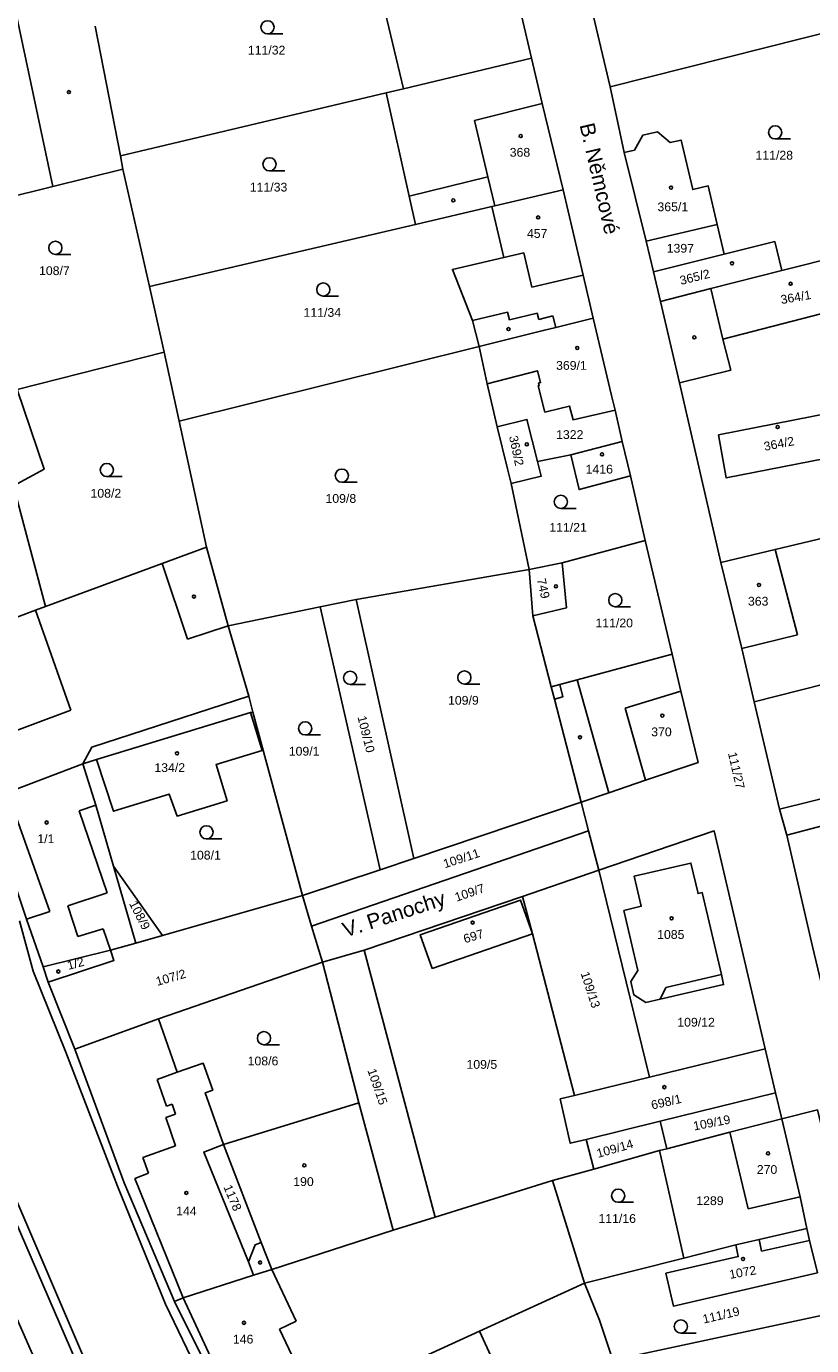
# Model space of a CAD drawing. Header units: metres. Extents: x -747283 to -746243, y -1022515 to -1021544.
# Tile 37 of 43: x -746568 to -746479, y -1021982 to -1021831. Entities that reach past the tile are written whole.
import ezdxf
from ezdxf.enums import TextEntityAlignment as Align

# ---------------------------------------------------------------- set-up
doc = ezdxf.new("R2010")
doc.units = ezdxf.units.M
doc.header["$MEASUREMENT"] = 0
for name, color, linetype in [('1008', 251, 'CONTINUOUS'), ('18', 251, 'CONTINUOUS'), ('21800', 251, 'CONTINUOUS'), ('21900', 251, 'CONTINUOUS'), ('304', 251, 'CONTINUOUS'), ('402', 251, 'CONTINUOUS'), ('404', 251, 'CONTINUOUS')]:
    doc.layers.add(name, color=color, linetype=linetype)
doc.styles.add('Arial', font='arial.ttf', dxfattribs={"height": 1})
doc.styles.get("Standard").update_dxf_attribs({"font": 'arial.ttf'})

# ---------------------------------------------------------------- blocks, each defined once
blk = doc.blocks.new('4_02$0')
at = {"layer": '404', "linetype": 'Continuous'}
blk.add_circle((-0.01, 0), 0.175, dxfattribs=at)
blk = doc.blocks.new('3_04$4')
at = {"layer": '304', "linetype": 'Continuous'}
blk.add_line((0.01, 0), (1.76, 0), dxfattribs=at)
blk.add_circle((0.01, 0.75), 0.75, dxfattribs=at)

msp = doc.modelspace()

# ---------------------------------------------------------------- linework, layer by layer
at = {"layer": '21800'}
for p, q in [((-746565.34, -1021849.62), (-746569.54, -1021829.79)), ((-746509.61, -1021840.19), (-746517.33, -1021842.13)), ((-746517.33, -1021842.13), (-746515.8, -1021848.53)), ((-746524.76, -1021850.72), (-746515.8, -1021848.53)), ((-746515.8, -1021848.53), (-746515.02, -1021851.83)), ((-746511.71, -1021857.18), (-746514, -1021857.71)), ((-746510.8, -1021861.07), (-746511.71, -1021857.18)), ((-746504.96, -1021859.71), (-746510.8, -1021861.07)), ((-746489.04, -1021867), (-746490.42, -1021861.24)), ((-746489.04, -1021867), (-746471.22, -1021862.4)), ((-746513.55, -1021863.94), (-746517.54, -1021864.88)), ((-746513.33, -1021864.81), (-746513.55, -1021863.94)), ((-746510.18, -1021864.03), (-746513.33, -1021864.81)), ((-746510, -1021864.75), (-746510.18, -1021864.03)), ((-746508.4, -1021864.36), (-746510, -1021864.75)), ((-746508.07, -1021865.66), (-746508.4, -1021864.36)), ((-746488.14, -1021870.53), (-746489.04, -1021867)), ((-746493.99, -1021871.97), (-746488.14, -1021870.53)), ((-746480.55, -1021900.63), (-746483.11, -1021890.93)), ((-746550, -1021901.15), (-746552.89, -1021892.52)), ((-746563.28, -1021909.21), (-746567.29, -1021897.84)), ((-746545.36, -1021899.62), (-746550, -1021901.15)), ((-746486.9, -1021902.21), (-746480.55, -1021900.63)), ((-746505.62, -1021905.76), (-746502.02, -1021918.61)), ((-746507.26, -1021907.71), (-746507.62, -1021906.3)), ((-746500.18, -1021908.99), (-746493.83, -1021907.06)), ((-746508.22, -1021907.96), (-746507.26, -1021907.71)), ((-746572.55, -1021912.66), (-746563.28, -1021909.21)), ((-746560.35, -1021914.84), (-746542.82, -1021909.5)), ((-746497.86, -1021917.19), (-746500.18, -1021908.99)), ((-746565.65, -1021932.14), (-746570.47, -1021918.58)), ((-746560.43, -1021920.04), (-746562.34, -1021920.69)), ((-746562.34, -1021920.69), (-746559.15, -1021930)), ((-746481.78, -1021923.44), (-746475.59, -1021921.83)), ((-746559.15, -1021930), (-746563.62, -1021931.47)), ((-746565.65, -1021932.14), (-746568.31, -1021933.02)), ((-746562.49, -1021934.99), (-746563.62, -1021931.47)), ((-746567.57, -1021938.91), (-746569.13, -1021933.19)), ((-746559.61, -1021934.09), (-746562.49, -1021934.99)), ((-746559.61, -1021934.09), (-746558.78, -1021936.54)), ((-746563.83, -1021948.15), (-746567.57, -1021938.91)), ((-746489.22, -1021939.31), (-746495.53, -1021940.79)), ((-746495.53, -1021940.79), (-746496.2, -1021942.11)), ((-746557.96, -1021963.37), (-746563.83, -1021948.15)), ((-746553.44, -1021951.25), (-746551.17, -1021950.43)), ((-746552.37, -1021954.27), (-746553.44, -1021951.25)), ((-746552.48, -1021955.58), (-746551.35, -1021955.18)), ((-746551.75, -1021954.05), (-746552.37, -1021954.27)), ((-746551.35, -1021955.18), (-746551.75, -1021954.05)), ((-746551.35, -1021958.79), (-746552.48, -1021955.58)), ((-746555.07, -1021960.11), (-746551.35, -1021958.79)), ((-746554.43, -1021961.9), (-746555.07, -1021960.11)), ((-746570.58, -1021962.45), (-746555.35, -1021997.87)), ((-746556.01, -1021962.5), (-746554.43, -1021961.9)), ((-746550.49, -1021976.1), (-746556.01, -1021962.5)), ((-746552.49, -1021976.83), (-746557.96, -1021963.37)), ((-746540.4, -1021972.85), (-746541.6, -1021969.79)), ((-746484.93, -1021969.46), (-746484.66, -1021970.77)), ((-746484.66, -1021970.77), (-746479.17, -1021969.55)), ((-746537.64, -1021978.73), (-746540.4, -1021972.85)), ((-746544.56, -1021988.79), (-746550.49, -1021976.1)), ((-746569.97, -1021977.23), (-746560.03, -1021999.82)), ((-746544.8, -1021992.77), (-746552.49, -1021976.83)), ((-746539.54, -1021979.65), (-746537.64, -1021978.73)), ((-746536.8, -1021985.36), (-746539.54, -1021979.65))]:
    msp.add_line(p, q, dxfattribs=at)
at = {"layer": '21900'}
for p, q in [((-746528.9, -1021823.84), (-746525.41, -1021838.5)), ((-746557.64, -1021846.14), (-746560.52, -1021831.4)), ((-746501.89, -1021838.28), (-746474.69, -1021831.42)), ((-746525.41, -1021838.5), (-746510.82, -1021835.04)), ((-746500.29, -1021845.77), (-746501.89, -1021838.28)), ((-746557.64, -1021846.14), (-746527.37, -1021838.96)), ((-746525.41, -1021838.5), (-746527.37, -1021838.96)), ((-746497.77, -1021855.85), (-746500.29, -1021845.77)), ((-746557.34, -1021847.64), (-746557.64, -1021846.14)), ((-746554.34, -1021861.02), (-746557.34, -1021847.64)), ((-746524.05, -1021853.94), (-746515.37, -1021851.91)), ((-746554.34, -1021861.02), (-746524.05, -1021853.94)), ((-746497.77, -1021855.85), (-746489.69, -1021853.95)), ((-746489.69, -1021853.95), (-746488.89, -1021857.34)), ((-746496.95, -1021859.35), (-746497.77, -1021855.85)), ((-746488.89, -1021857.34), (-746496.95, -1021859.35)), ((-746472.04, -1021856.57), (-746482.32, -1021859.18)), ((-746496.16, -1021862.7), (-746496.95, -1021859.35)), ((-746552.66, -1021868.5), (-746554.34, -1021861.02)), ((-746516.8, -1021867.84), (-746550.95, -1021876.35)), ((-746515.9, -1021872.08), (-746516.8, -1021867.84)), ((-746552.66, -1021868.5), (-746569.37, -1021872.74)), ((-746550.95, -1021876.35), (-746552.66, -1021868.5)), ((-746514.74, -1021876.99), (-746515.9, -1021872.08)), ((-746501.32, -1021875.08), (-746500.5, -1021878.63)), ((-746547.84, -1021890.66), (-746550.95, -1021876.35)), ((-746500.5, -1021878.63), (-746506.34, -1021880.18)), ((-746500.5, -1021878.63), (-746499.55, -1021882.57)), ((-746506.34, -1021880.18), (-746510.15, -1021880.93)), ((-746499.55, -1021882.57), (-746497.88, -1021889.91)), ((-746566.16, -1021897.43), (-746569.8, -1021883.7)), ((-746511.11, -1021893.23), (-746513.14, -1021883.44)), ((-746545.36, -1021899.62), (-746547.84, -1021890.66)), ((-746497.88, -1021889.91), (-746507.34, -1021892.44)), ((-746494.84, -1021902.86), (-746497.88, -1021889.91)), ((-746530.8, -1021896.64), (-746511.11, -1021893.23)), ((-746507.34, -1021892.44), (-746511.11, -1021893.23)), ((-746511.11, -1021893.23), (-746510.68, -1021898.49)), ((-746534.89, -1021897.48), (-746530.8, -1021896.64)), ((-746530.8, -1021896.64), (-746524.22, -1021926.11)), ((-746534.89, -1021897.48), (-746545.36, -1021899.62)), ((-746528.06, -1021927.38), (-746534.89, -1021897.48)), ((-746543.03, -1021907.62), (-746545.36, -1021899.62)), ((-746508.59, -1021906.55), (-746510.68, -1021898.49)), ((-746542.54, -1021909.43), (-746543.03, -1021907.62)), ((-746485.47, -1021908.27), (-746482.6, -1021920.49)), ((-746536.92, -1021930.31), (-746542.54, -1021909.43)), ((-746462.38, -1021915.46), (-746482.6, -1021920.49)), ((-746524.22, -1021926.11), (-746505.19, -1021919.7)), ((-746504.35, -1021922.95), (-746505.19, -1021919.7)), ((-746504.35, -1021922.95), (-746535.87, -1021933.8)), ((-746503.18, -1021927.44), (-746504.35, -1021922.95)), ((-746528.06, -1021927.38), (-746524.22, -1021926.11)), ((-746555.89, -1021935.72), (-746558.42, -1021926.99)), ((-746558.42, -1021926.99), (-746552.86, -1021934.85)), ((-746536.92, -1021930.31), (-746528.06, -1021927.38)), ((-746511.86, -1021930.41), (-746503.18, -1021927.44)), ((-746503.18, -1021927.44), (-746497.41, -1021950.98)), ((-746536.92, -1021930.31), (-746552.86, -1021934.85)), ((-746535.87, -1021933.8), (-746536.92, -1021930.31)), ((-746529.87, -1021936.54), (-746511.86, -1021930.41)), ((-746534.64, -1021937.89), (-746535.87, -1021933.8)), ((-746558.78, -1021936.54), (-746555.89, -1021935.72)), ((-746552.86, -1021934.85), (-746555.89, -1021935.72)), ((-746566.44, -1021938.44), (-746558.78, -1021936.54)), ((-746534.64, -1021937.89), (-746529.87, -1021936.54)), ((-746529.87, -1021936.54), (-746521.79, -1021966.92)), ((-746566.44, -1021938.44), (-746565.85, -1021940.18)), ((-746553.31, -1021944.33), (-746534.64, -1021937.89)), ((-746530.48, -1021953.89), (-746534.64, -1021937.89)), ((-746565.85, -1021940.18), (-746562.83, -1021947.78)), ((-746553.31, -1021944.33), (-746562.83, -1021947.78)), ((-746484.22, -1021947.74), (-746497.41, -1021950.98)), ((-746483.06, -1021952.78), (-746484.22, -1021947.74)), ((-746497.41, -1021950.98), (-746505.93, -1021953.07)), ((-746530.48, -1021953.89), (-746545.88, -1021958.65)), ((-746526.58, -1021968.39), (-746530.48, -1021953.89)), ((-746496.18, -1021956), (-746483.06, -1021952.78)), ((-746483.06, -1021952.78), (-746482.32, -1021955.74)), ((-746504.63, -1021958.07), (-746496.18, -1021956)), ((-746495.42, -1021959.12), (-746496.18, -1021956)), ((-746482.32, -1021955.74), (-746488.25, -1021957.25)), ((-746480.27, -1021964.61), (-746482.32, -1021955.74)), ((-746504.63, -1021958.07), (-746503.75, -1021961.46)), ((-746488.25, -1021957.25), (-746495.42, -1021959.12)), ((-746503.75, -1021961.46), (-746496.25, -1021959.34)), ((-746496.25, -1021959.34), (-746495.42, -1021959.12)), ((-746493.5, -1021971.58), (-746496.25, -1021959.34)), ((-746556.18, -1021998.27), (-746571.58, -1021962.83)), ((-746508.46, -1021962.73), (-746521.79, -1021966.92)), ((-746503.75, -1021961.46), (-746508.46, -1021962.73)), ((-746504.82, -1021974.43), (-746508.46, -1021962.73)), ((-746480.27, -1021964.61), (-746479.5, -1021968.19)), ((-746521.79, -1021966.92), (-746526.58, -1021968.39)), ((-746487.57, -1021970.08), (-746493.5, -1021971.58)), ((-746504.82, -1021974.43), (-746493.5, -1021971.58)), ((-746542.48, -1021973.52), (-746543.07, -1021972)), ((-746516.75, -1021979.87), (-746504.82, -1021974.43)), ((-746477.15, -1021977.95), (-746501.56, -1021983.17))]:
    msp.add_line(p, q, dxfattribs=at)
for points in [[(-746507.84, -1021813.11), (-746507.1, -1021816.25), (-746506.05, -1021820.68), (-746506.34, -1021820.75), (-746504.99, -1021826.49), (-746504.69, -1021826.42), (-746503.62, -1021830.94), (-746501.89, -1021838.28)], [(-746510.82, -1021835.04), (-746512.07, -1021829.69), (-746514.27, -1021820.34)], [(-746507.22, -1021850.01), (-746509.61, -1021840.19), (-746510.82, -1021835.04)], [(-746527.37, -1021838.96), (-746524.76, -1021850.72), (-746524.05, -1021853.94)], [(-746500.29, -1021845.77), (-746499.12, -1021845.51), (-746498.16, -1021843.77), (-746496.5, -1021843.41), (-746495.06, -1021844.63), (-746493.8, -1021844.34), (-746492.47, -1021849.98), (-746490.72, -1021849.57), (-746489.69, -1021853.95)], [(-746576.69, -1021852.42), (-746565.34, -1021849.62), (-746557.34, -1021847.64)], [(-746515.37, -1021851.91), (-746515.02, -1021851.83), (-746507.22, -1021850.01)], [(-746503.8, -1021864.6), (-746504.96, -1021859.71), (-746507.22, -1021850.01)], [(-746515.37, -1021851.91), (-746514, -1021857.71), (-746519.84, -1021859.07), (-746517.54, -1021864.88), (-746516.8, -1021867.84)], [(-746488.89, -1021857.34), (-746483.14, -1021855.9), (-746482.32, -1021859.18)], [(-746482.32, -1021859.18), (-746490.42, -1021861.24), (-746496.16, -1021862.7)], [(-746496.16, -1021862.7), (-746493.99, -1021871.97), (-746489.27, -1021892.41)], [(-746516.8, -1021867.84), (-746509.49, -1021866.02), (-746508.07, -1021865.66), (-746503.8, -1021864.6)], [(-746503.8, -1021864.6), (-746501.71, -1021873.42), (-746501.32, -1021875.08)], [(-746515.9, -1021872.08), (-746510.16, -1021870.59), (-746509.81, -1021871.94), (-746510.05, -1021872.01), (-746509.97, -1021872.31), (-746510.08, -1021872.33), (-746509.31, -1021875.3), (-746507.45, -1021874.84), (-746506.52, -1021874.61), (-746506.1, -1021876.18), (-746501.32, -1021875.08)], [(-746569.8, -1021883.7), (-746566.32, -1021881.81), (-746569.37, -1021872.74)], [(-746475.86, -1021880.27), (-746488.69, -1021882.78), (-746489.54, -1021877.89), (-746476.81, -1021875.38), (-746475.86, -1021880.27)], [(-746510.15, -1021880.93), (-746511.35, -1021876.14), (-746514.74, -1021876.99)], [(-746513.14, -1021883.44), (-746513.56, -1021881.74), (-746514.74, -1021876.99)], [(-746499.55, -1021882.57), (-746505.41, -1021884.12), (-746506.34, -1021880.18)], [(-746510.15, -1021880.93), (-746509.73, -1021882.6), (-746513.14, -1021883.44)], [(-746473.53, -1021888.68), (-746483.11, -1021890.93), (-746489.27, -1021892.41)], [(-746547.84, -1021890.66), (-746552.89, -1021892.52), (-746566.16, -1021897.43)], [(-746510.68, -1021898.49), (-746506.84, -1021897.56), (-746507.34, -1021892.44)], [(-746489.27, -1021892.41), (-746486.9, -1021902.21), (-746485.47, -1021908.27)], [(-746485.47, -1021908.27), (-746472.16, -1021904.89), (-746473.6, -1021898.37), (-746466.1, -1021896.5)], [(-746579.21, -1021902.24), (-746576.6, -1021901.28), (-746569.32, -1021898.59), (-746567.29, -1021897.84), (-746566.16, -1021897.43)], [(-746494.84, -1021902.86), (-746505.62, -1021905.76), (-746507.62, -1021906.3), (-746508.59, -1021906.55)], [(-746505.19, -1021919.7), (-746502.02, -1021918.61), (-746497.86, -1021917.19), (-746491.88, -1021915.17), (-746493.83, -1021907.06), (-746494.84, -1021902.86)], [(-746508.59, -1021906.55), (-746508.22, -1021907.96), (-746505.19, -1021919.7)], [(-746561.9, -1021915.31), (-746560.87, -1021913.42), (-746543.03, -1021907.62)], [(-746561.9, -1021915.31), (-746560.35, -1021914.84), (-746558.43, -1021920.72), (-746552.07, -1021918.77), (-746551.18, -1021921.28), (-746545.49, -1021919.53), (-746546.75, -1021915.42), (-746541.5, -1021913.8), (-746542.82, -1021909.5), (-746542.54, -1021909.43)], [(-746561.9, -1021915.31), (-746570.47, -1021918.58), (-746572.87, -1021919.5)], [(-746558.42, -1021926.99), (-746560.43, -1021920.04), (-746561.9, -1021915.31)], [(-746572.87, -1021919.5), (-746568.31, -1021933.02), (-746566.44, -1021938.44)], [(-746482.6, -1021920.49), (-746481.78, -1021923.44), (-746478.83, -1021936.13), (-746477.65, -1021941.18)], [(-746484.22, -1021947.74), (-746490.04, -1021922.96), (-746503.18, -1021927.44)], [(-746499.54, -1021940.1), (-746498.74, -1021938.83), (-746500.31, -1021932.03), (-746498.34, -1021931.54), (-746499.15, -1021928.11), (-746492.68, -1021926.63), (-746491.87, -1021930.09), (-746491.39, -1021929.98), (-746489.22, -1021939.31), (-746488.96, -1021940.44), (-746496.2, -1021942.11), (-746497.81, -1021942.47), (-746499.19, -1021941.62), (-746499.54, -1021940.1)], [(-746522.13, -1021938.61), (-746510.74, -1021934.66), (-746512.09, -1021930.84), (-746523.5, -1021934.77), (-746522.13, -1021938.61)], [(-746511.86, -1021930.41), (-746510.74, -1021934.66), (-746505.93, -1021953.07)], [(-746565.85, -1021940.18), (-746558.38, -1021937.69), (-746558.78, -1021936.54)], [(-746545.88, -1021958.65), (-746547.97, -1021952.76), (-746547.12, -1021952.46), (-746548.21, -1021949.4), (-746551.17, -1021950.43), (-746553.31, -1021944.33)], [(-746562.83, -1021947.78), (-746557.19, -1021962.99), (-746551.47, -1021976.52)], [(-746505.93, -1021953.07), (-746507.56, -1021953.46), (-746506.42, -1021958.51), (-746504.63, -1021958.07)], [(-746472.1, -1021964.67), (-746475.69, -1021965.54), (-746478.27, -1021954.7), (-746482.32, -1021955.74)], [(-746488.25, -1021957.25), (-746486.17, -1021965.95), (-746480.27, -1021964.61)], [(-746543.07, -1021972), (-746548.14, -1021959.5), (-746545.88, -1021958.65)], [(-746545.88, -1021958.65), (-746541.6, -1021969.79), (-746542.29, -1021970.05), (-746543.07, -1021972)], [(-746526.58, -1021968.39), (-746540.4, -1021972.85), (-746542.48, -1021973.52)], [(-746487.57, -1021970.08), (-746484.93, -1021969.46), (-746479.5, -1021968.19)], [(-746479.5, -1021968.19), (-746479.17, -1021969.55), (-746478.28, -1021973.24)], [(-746478.28, -1021973.24), (-746494.68, -1021977.03), (-746495.54, -1021973.3), (-746487.3, -1021971.4), (-746487.57, -1021970.08)], [(-746551.47, -1021976.52), (-746550.49, -1021976.1), (-746542.48, -1021973.52)], [(-746501.56, -1021983.17), (-746503.09, -1021978.62), (-746504.82, -1021974.43)], [(-746551.47, -1021976.52), (-746545.21, -1021989.1), (-746543.68, -1021992.25)], [(-746516.75, -1021979.87), (-746527.95, -1021984.99), (-746531.87, -1021986.8), (-746534.87, -1021988.18), (-746542.45, -1021991.68)], [(-746522.56, -1021995.63), (-746511.8, -1021990.71), (-746516.75, -1021979.87)]]:
    msp.add_lwpolyline(points, dxfattribs=at)

# ---------------------------------------------------------------- block references
at = {"layer": '304'}
for p in [(-746540.89, -1021832.26), (-746483.1, -1021844.22), (-746540.67, -1021847.85), (-746565.05, -1021857.36), (-746534.55, -1021862.11), (-746559.19, -1021882.64), (-746532.43, -1021883.28), (-746507.5, -1021886.27), (-746501.31, -1021897.45), (-746531.49, -1021906.29), (-746518.49, -1021906.25), (-746536.61, -1021912.04), (-746547.85, -1021923.87), (-746541.3, -1021947.29), (-746500.98, -1021965.22), (-746493.84, -1021980.11)]:
    msp.add_blockref('3_04$4', p, dxfattribs=at)
at = {"layer": '402'}
for p in [(-746563.49, -1021838.89), (-746519.73, -1021851.21), (-746513.44, -1021865.86), (-746492.29, -1021866.8), (-746549.25, -1021896.29), (-746505.3, -1021912.3), (-746541.72, -1021972.07)]:
    msp.add_blockref('4_02$0', p, dxfattribs=at)
at = {"layer": '404'}
for p in [(-746512.05, -1021843.89), (-746494.94, -1021849.76), (-746510.07, -1021853.15), (-746488, -1021858.37), (-746481.33, -1021860.7), (-746505.62, -1021868), (-746482.81, -1021877), (-746511.36, -1021878.97), (-746502.8, -1021880.11), (-746508.05, -1021895.13), (-746484.93, -1021894.97), (-746495.94, -1021909.84), (-746551.18, -1021914.13), (-746566.02, -1021922), (-746494.88, -1021932.9), (-746517.53, -1021933.39), (-746564.69, -1021938.96), (-746495.7, -1021952.12), (-746483.9, -1021959.65), (-746536.69, -1021961.02), (-746550.11, -1021964.15), (-746486.74, -1021971.67), (-746543.56, -1021978.94)]:
    msp.add_blockref('4_02$0', p, dxfattribs=at)

# ---------------------------------------------------------------- texts
at = {"layer": '1008'}
for s, rotation, p in [('B. Němcové', 283, (-746503.09, -1021848.73)), ('V. Panochy', 18, (-746526.5, -1021932.41))]:
    msp.add_text(s, height=1.7, rotation=rotation, dxfattribs=at).set_placement(p, align=Align.MIDDLE_CENTER)
at = {"layer": '18', "style": 'Arial'}
for s, p in [('111/32', (-746540.99, -1021834.11)), ('368', (-746512.15, -1021845.74)), ('111/28', (-746483.2, -1021846.07)), ('111/33', (-746540.77, -1021849.7)), ('457', (-746510.19, -1021854.98)), ('108/7', (-746565.15, -1021859.21)), ('111/34', (-746534.65, -1021863.96)), ('109/8', (-746532.54, -1021885.13)), ('111/21', (-746506.67, -1021888.42)), ('363', (-746485.03, -1021896.82)), ('111/20', (-746501.42, -1021899.3)), ('109/9', (-746518.59, -1021908.1)), ('370', (-746496.04, -1021911.69)), ('109/1', (-746536.72, -1021913.89)), ('134/2', (-746552.02, -1021915.76)), ('1/1', (-746566.12, -1021923.85)), ('108/1', (-746547.95, -1021925.72)), ('1085', (-746494.98, -1021934.75)), ('109/12', (-746492.1, -1021944.73)), ('108/6', (-746541.4, -1021949.14)), ('109/5', (-746516.49, -1021949.53)), ('270', (-746484.02, -1021961.49)), ('190', (-746536.79, -1021962.87)), ('144', (-746550.12, -1021966.21)), ('1289', (-746490.52, -1021965.04)), ('111/16', (-746501.08, -1021967.07)), ('146', (-746543.66, -1021980.79))]:
    msp.add_text(s, height=1, dxfattribs=at).set_placement(p, align=Align.MIDDLE_CENTER)
for s, p in [('365/1', (-746494.75, -1021852.74)), ('1397', (-746493.89, -1021857.46)), ('369/1', (-746506.29, -1021870.79)), ('1322', (-746506.48, -1021878.66)), ('1416', (-746503.12, -1021882.59)), ('108/2', (-746559.29, -1021885.34))]:
    msp.add_text(s, height=1, dxfattribs=at).set_placement(p, align=Align.BOTTOM_CENTER)
for s, rotation, p in [('365/2', 14, (-746492.05, -1021860.71)), ('364/1', 10, (-746480.61, -1021863.01)), ('369/2', 282, (-746513.33, -1021879.86)), ('364/2', 11, (-746482.51, -1021879.68)), ('749', 283, (-746510.26, -1021895.54))]:
    msp.add_text(s, height=1, rotation=rotation, dxfattribs=at).set_placement(p, align=Align.BOTTOM_CENTER)
for s, rotation, p in [('109/10', 284, (-746529.65, -1021911.95)), ('111/27', 283, (-746487.51, -1021916.08)), ('109/11', 18, (-746518.82, -1021926.08)), ('109/7', 19, (-746517.88, -1021929.98)), ('697', 17, (-746517.44, -1021934.94)), ('107/2', 16, (-746551.9, -1021939.64)), ('109/13', 288, (-746504.12, -1021941.03)), ('109/15', 289, (-746528.36, -1021952.06)), ('698/1', 13, (-746495.5, -1021953.79)), ('109/19', 11, (-746490.32, -1021956.16)), ('1178', 293, (-746544.86, -1021964.71)), ('1072', 10, (-746486.79, -1021973.18)), ('111/19', 13, (-746489.26, -1021978.06))]:
    msp.add_text(s, height=1, rotation=rotation, dxfattribs=at).set_placement(p, align=Align.MIDDLE_CENTER)
for s, rotation, p in [('108/9', 297, (-746556.94, -1021931.35)), ('1/2', 15, (-746563.47, -1021939.07)), ('109/14', 16, (-746503.18, -1021960.46))]:
    msp.add_text(s, height=1, rotation=rotation, dxfattribs=at).set_placement(p, align=Align.BOTTOM_LEFT)

doc.saveas('drawing.dxf')
